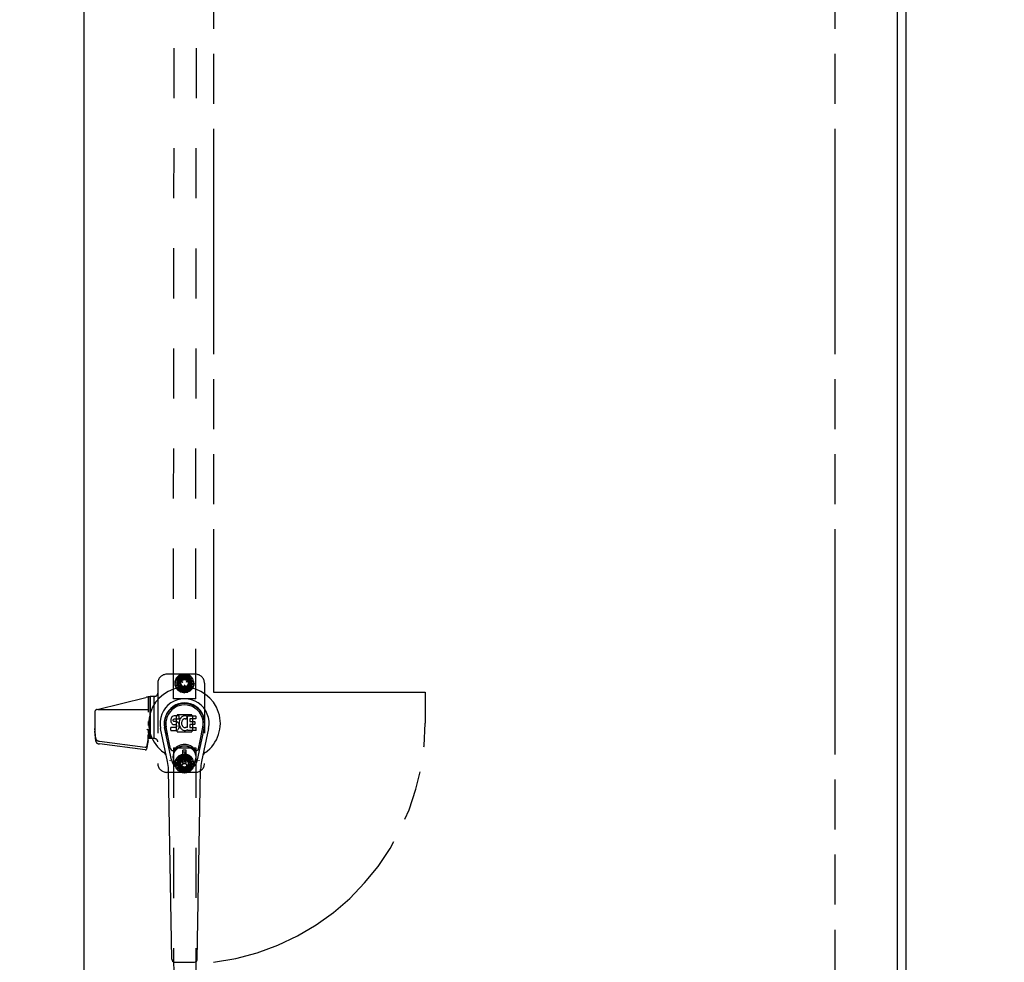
# Model space of a CAD drawing. Header units: inches. Extents: x 0 to 255, y -1 to 165.
# Tile 59 of 76: x 82 to 110, y 78 to 104. Entities that reach past the tile are written whole.
import ezdxf

# ---------------------------------------------------------------- set-up
doc = ezdxf.new("R2010")
doc.units = ezdxf.units.IN
doc.header["$LTSCALE"] = 14.034771
doc.header["$MEASUREMENT"] = 0
doc.linetypes.add('HIDDEN', pattern=[0.2, 0.1, -0.1])
doc.linetypes.add('PHANTOM', pattern=[0.8, 0.45, -0.05, 0.1, -0.05, 0.1, -0.05])
doc.layers.get('0').update_dxf_attribs({"linetype": 'CONTINUOUS'})
for name, color, linetype in [('02___PRT_ALL_AXES', 7, 'CONTINUOUS'), ('AVAILABLE_DOOR_SPACE', 7, 'CONTINUOUS'), ('DEFAULT_2', 8, 'HIDDEN'), ('DIMENSIONS', 7, 'CONTINUOUS')]:
    doc.layers.add(name, color=color, linetype=linetype)
doc.styles.get("Standard").update_dxf_attribs({"font": 'txt', "width": 0.8})
doc.dimstyles.new('DIMSTYLE_3', dxfattribs={"dimtxt": 1.170815, "dimasz": 1.501045, "dimexe": 0.09, "dimexo": 0.07, "dimgap": 0.039, "dimtad": 0, "dimtih": 1, "dimtoh": 1, "dimzin": 4, "dimdsep": 46, "dimtxsty": 'Standard', "dimblk": '_FILLED', "dimblk1": '_FILLED', "dimblk2": '_FILLED', "dimcen": 0.09, "dimadec": 0, "dimazin": 0, "dimtfac": 1, "dimtofl": 0, "dimtmove": 0, "dimatfit": 3, "dimldrblk": '_FILLED', "dimfxl": 0, "dimtolj": 1, "dimtzin": 4, "dimarcsym": 0})

# ---------------------------------------------------------------- blocks, each defined once
blk = doc.blocks.new('_FILLED')
at = {"color": 0, "linetype": 'ByBlock'}
blk.add_solid([(0, 0), (-1, 0.2), (-1, -0.2)], dxfattribs=at)
blk = doc.blocks.new('*D11')
at = {"layer": 'DIMENSIONS', "color": 2, "linetype": 'Continuous'}
for p, q in [((87.483, 111.927), (93.274, 111.927)), ((104.92, 111.927), (99.128, 111.927))]:
    blk.add_line(p, q, dxfattribs=at)
at = {"layer": 'DIMENSIONS', "color": 2, "linetype": 'Continuous', "xscale": 1.5010450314, "yscale": 1.5010450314, "zscale": 1.5010450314, "rotation": 180}
blk.add_blockref('_FILLED', (87.483, 111.927), dxfattribs=at)
at = {"layer": 'DIMENSIONS', "color": 2, "linetype": 'Continuous', "xscale": 1.5010450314, "yscale": 1.5010450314, "zscale": 1.5010450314}
blk.add_blockref('_FILLED', (104.92, 111.927), dxfattribs=at)
at = {"layer": 'DIMENSIONS', "color": 2, "linetype": 'Continuous', "insert": (96.201, 112.512), "char_height": 1.1708, "width": 4.68326, "attachment_point": 2, "line_spacing_factor": 0.9}
blk.add_mtext('17.44', dxfattribs=at)
blk = doc.blocks.new('*D12')
at = {"layer": 'DIMENSIONS', "color": 2, "linetype": 'Continuous'}
for p, q in [((104.92, 109.31), (101.872, 109.31)), ((106.67, 109.31), (109.672, 109.31))]:
    blk.add_line(p, q, dxfattribs=at)
at = {"layer": 'DIMENSIONS', "color": 2, "linetype": 'Continuous', "xscale": 1.5010450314, "yscale": 1.5010450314, "zscale": 1.5010450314}
blk.add_blockref('_FILLED', (104.92, 109.31), dxfattribs=at)
at = {"layer": 'DIMENSIONS', "color": 2, "linetype": 'Continuous', "xscale": 1.5010450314, "yscale": 1.5010450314, "zscale": 1.5010450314, "rotation": 180}
blk.add_blockref('_FILLED', (106.67, 109.31), dxfattribs=at)
at = {"layer": 'DIMENSIONS', "color": 2, "linetype": 'Continuous', "insert": (101.286, 109.895), "char_height": 1.1708, "width": 3.74661, "attachment_point": 3, "line_spacing_factor": 0.9}
blk.add_mtext('1.75', dxfattribs=at)
blk = doc.blocks.new('*D13')
at = {"layer": 'DIMENSIONS', "color": 2, "linetype": 'Continuous'}
for p, q in [((83.858, 109.31), (80.856, 109.31)), ((87.483, 109.31), (90.366, 109.31))]:
    blk.add_line(p, q, dxfattribs=at)
at = {"layer": 'DIMENSIONS', "color": 2, "linetype": 'Continuous', "xscale": 1.5010450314, "yscale": 1.5010450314, "zscale": 1.5010450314}
blk.add_blockref('_FILLED', (83.858, 109.31), dxfattribs=at)
at = {"layer": 'DIMENSIONS', "color": 2, "linetype": 'Continuous', "xscale": 1.5010450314, "yscale": 1.5010450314, "zscale": 1.5010450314, "rotation": 180}
blk.add_blockref('_FILLED', (87.483, 109.31), dxfattribs=at)
at = {"layer": 'DIMENSIONS', "color": 2, "linetype": 'Continuous', "insert": (90.951, 109.895), "char_height": 1.1708, "width": 3.74661, "attachment_point": 1, "line_spacing_factor": 0.9}
blk.add_mtext('3.63', dxfattribs=at)

msp = doc.modelspace()

# ---------------------------------------------------------------- linework, layer by layer
at = {"color": 3, "linetype": 'Continuous'}
for p, q in [((106.92, 37.621), (106.92, 127.413)), ((83.858, 44.371), (83.858, 124.663)), ((106.67, 124.663), (106.67, 44.371))]:
    msp.add_line(p, q, dxfattribs=at)
at = {"color": 7, "linetype": 'Continuous'}
for p, q in [((86.286, 84.631), (86.285, 84.608)), ((86.285, 84.608), (86.285, 84.584)), ((86.285, 84.584), (86.289, 84.56)), ((86.291, 84.655), (86.286, 84.631)), ((86.289, 84.56), (86.298, 84.538)), ((86.301, 84.677), (86.291, 84.655)), ((86.314, 84.697), (86.301, 84.677)), ((86.323, 84.705), (86.314, 84.697)), ((86.333, 84.711), (86.323, 84.705)), ((86.354, 84.721), (86.333, 84.711)), ((86.378, 84.728), (86.354, 84.721)), ((86.356, 84.611), (86.358, 84.626)), ((86.356, 84.596), (86.356, 84.611)), ((86.356, 84.588), (86.356, 84.596)), ((86.359, 84.581), (86.356, 84.588)), ((86.358, 84.626), (86.361, 84.633)), ((86.363, 84.575), (86.359, 84.581)), ((86.361, 84.633), (86.367, 84.638)), ((86.369, 84.571), (86.363, 84.575)), ((86.367, 84.638), (86.382, 84.642)), ((86.384, 84.567), (86.369, 84.571)), ((86.517, 84.728), (86.378, 84.728)), ((86.382, 84.642), (86.396, 84.643)), ((86.408, 84.568), (86.384, 84.567)), ((86.396, 84.643), (86.509, 84.643)), ((86.432, 84.566), (86.408, 84.568)), ((86.455, 84.561), (86.432, 84.566)), ((86.466, 84.556), (86.455, 84.561)), ((86.476, 84.55), (86.466, 84.556)), ((86.493, 84.533), (86.476, 84.55)), ((86.509, 84.643), (86.515, 84.644)), ((86.515, 84.644), (86.517, 84.649)), ((86.519, 84.686), (86.517, 84.728)), ((86.517, 84.649), (86.518, 84.662)), ((86.521, 84.564), (86.517, 84.52)), ((86.518, 84.662), (86.519, 84.686)), ((86.525, 84.586), (86.521, 84.564)), ((86.532, 84.608), (86.525, 84.586)), ((86.54, 84.628), (86.532, 84.608)), ((86.551, 84.648), (86.54, 84.628)), ((86.564, 84.666), (86.551, 84.648)), ((86.578, 84.683), (86.564, 84.666)), ((86.595, 84.698), (86.578, 84.683)), ((86.59, 84.563), (86.587, 84.536)), ((86.594, 84.575), (86.59, 84.563)), ((86.6, 84.587), (86.594, 84.575)), ((86.613, 84.711), (86.595, 84.698)), ((86.614, 84.61), (86.6, 84.587)), ((86.633, 84.72), (86.613, 84.711)), ((86.622, 84.621), (86.614, 84.61)), ((86.633, 84.628), (86.622, 84.621)), ((86.655, 84.725), (86.633, 84.72)), ((86.658, 84.639), (86.633, 84.628)), ((86.677, 84.727), (86.655, 84.725)), ((86.671, 84.642), (86.658, 84.639)), ((86.684, 84.642), (86.671, 84.642)), ((86.7, 84.727), (86.677, 84.727)), ((86.697, 84.639), (86.684, 84.642)), ((86.709, 84.634), (86.697, 84.639)), ((86.711, 84.725), (86.7, 84.727)), ((86.722, 84.722), (86.711, 84.725)), ((86.742, 84.704), (86.715, 84.636)), ((86.74, 84.709), (86.722, 84.722)), ((86.75, 84.401), (86.75, 84.726)), ((86.75, 84.726), (86.987, 84.726)), ((86.821, 84.639), (86.821, 84.571)), ((86.987, 84.643), (86.825, 84.643)), ((86.825, 84.567), (86.956, 84.567)), ((86.961, 84.562), (86.961, 84.489)), ((86.992, 84.722), (86.992, 84.648)), ((86.194, 83.447), (85.997, 84.373)), ((86.305, 83.495), (86.112, 84.398)), ((86.161, 84.172), (86.116, 84.399)), ((86.228, 84.025), (86.153, 84.406)), ((86.287, 84.322), (86.287, 84.397)), ((86.351, 84.402), (86.291, 84.401)), ((86.292, 84.317), (86.436, 84.317)), ((86.298, 84.538), (86.31, 84.518)), ((86.31, 84.518), (86.327, 84.5)), ((86.327, 84.5), (86.347, 84.487)), ((86.347, 84.487), (86.358, 84.483)), ((86.412, 84.402), (86.351, 84.402)), ((86.358, 84.483), (86.369, 84.481)), ((86.369, 84.481), (86.417, 84.481)), ((86.427, 84.403), (86.412, 84.402)), ((86.417, 84.481), (86.424, 84.48)), ((86.424, 84.48), (86.431, 84.478)), ((86.433, 84.407), (86.427, 84.403)), ((86.431, 84.478), (86.437, 84.473)), ((86.439, 84.412), (86.433, 84.407)), ((86.436, 84.317), (86.448, 84.319)), ((86.437, 84.473), (86.442, 84.467)), ((86.448, 84.424), (86.439, 84.412)), ((86.442, 84.467), (86.449, 84.454)), ((86.451, 84.431), (86.448, 84.424)), ((86.448, 84.319), (86.459, 84.323)), ((86.449, 84.454), (86.451, 84.438)), ((86.451, 84.438), (86.451, 84.431)), ((86.459, 84.323), (86.479, 84.336)), ((86.479, 84.336), (86.496, 84.353)), ((86.506, 84.513), (86.493, 84.533)), ((86.496, 84.353), (86.503, 84.363)), ((86.503, 84.363), (86.508, 84.374)), ((86.516, 84.491), (86.506, 84.513)), ((86.508, 84.374), (86.517, 84.396)), ((86.522, 84.467), (86.516, 84.491)), ((86.517, 84.52), (86.518, 84.498)), ((86.517, 84.396), (86.523, 84.42)), ((86.518, 84.498), (86.521, 84.476)), ((86.521, 84.476), (86.525, 84.454)), ((86.524, 84.443), (86.522, 84.467)), ((86.523, 84.42), (86.524, 84.443)), ((86.525, 84.454), (86.532, 84.433)), ((86.532, 84.433), (86.554, 84.394)), ((86.554, 84.394), (86.566, 84.375)), ((86.566, 84.375), (86.581, 84.358)), ((86.581, 84.358), (86.597, 84.343)), ((86.587, 84.536), (86.586, 84.509)), ((86.586, 84.509), (86.587, 84.496)), ((86.587, 84.496), (86.591, 84.483)), ((86.591, 84.483), (86.601, 84.458)), ((86.597, 84.343), (86.615, 84.33)), ((86.601, 84.458), (86.614, 84.435)), ((86.614, 84.435), (86.623, 84.425)), ((86.615, 84.33), (86.625, 84.325)), ((86.623, 84.425), (86.633, 84.416)), ((86.625, 84.325), (86.635, 84.321)), ((86.633, 84.416), (86.644, 84.409)), ((86.635, 84.321), (86.657, 84.315)), ((86.644, 84.409), (86.656, 84.404)), ((86.656, 84.404), (86.67, 84.401)), ((86.657, 84.315), (86.679, 84.313)), ((86.67, 84.401), (86.683, 84.401)), ((86.679, 84.313), (86.701, 84.316)), ((86.683, 84.401), (86.696, 84.403)), ((86.696, 84.403), (86.709, 84.407)), ((86.701, 84.316), (86.723, 84.323)), ((86.709, 84.407), (86.721, 84.412)), ((86.721, 84.412), (86.732, 84.42)), ((86.723, 84.323), (86.742, 84.334)), ((86.739, 84.419), (86.75, 84.401)), ((86.752, 84.334), (86.742, 84.334)), ((86.742, 84.334), (86.742, 84.334)), ((86.752, 84.321), (86.752, 84.334)), ((86.988, 84.317), (86.757, 84.317)), ((86.822, 84.48), (86.822, 84.403)), ((86.956, 84.485), (86.826, 84.485)), ((86.826, 84.398), (86.988, 84.398)), ((86.992, 84.394), (86.992, 84.321)), ((87.036, 83.495), (87.229, 84.398)), ((87.113, 84.025), (87.188, 84.406)), ((87.344, 84.373), (87.147, 83.447)), ((87.181, 84.172), (87.225, 84.399)), ((86.276, 83.8), (86.228, 84.025)), ((87.065, 83.8), (87.113, 84.025)), ((86.716, 83.76), (86.625, 83.76)), ((86.625, 83.386), (86.625, 83.76)), ((86.625, 83.72), (86.716, 83.72)), ((86.677, 83.72), (86.677, 83.641)), ((86.716, 83.386), (86.716, 83.76)), ((86.716, 83.641), (86.677, 83.641)), ((86.313, 77.901), (86.22, 83.222)), ((86.716, 83.425), (86.625, 83.425)), ((86.625, 83.386), (86.716, 83.386)), ((87.029, 77.901), (87.121, 83.222)), ((86.391, 77.824), (86.95, 77.824))]:
    msp.add_line(p, q, dxfattribs=at)
for points in [[(86.272, 83.464), (86.271, 83.47), (86.269, 83.475), (86.268, 83.481), (86.266, 83.486)], [(87.075, 83.486), (87.074, 83.481), (87.072, 83.475), (87.071, 83.47), (87.069, 83.464)]]:
    msp.add_lwpolyline(points, dxfattribs=at)
for radius in [0.317, 0.313]:
    msp.add_circle((86.671, 83.573), radius, dxfattribs=at)
for centre, radius, start, end in [((86.671, 84.517), 1.004, 305.5066, 234.4934), ((86.671, 84.517), 0.689, 347.9703, 192.0297), ((86.671, 84.517), 0.571, 347.9703, 192.0297), ((86.671, 84.507), 0.527, 348.9402, 191.0594), ((86.711, 84.638), 0.00448, 246.1578, 339.0016), ((86.737, 84.706), 0.00448, 339.0016, 51.8729), ((86.825, 84.639), 0.00448, 90, 180), ((86.825, 84.571), 0.00448, 180, 270), ((86.956, 84.562), 0.00448, 0, 90), ((86.987, 84.722), 0.00448, 0, 90), ((86.987, 84.648), 0.00448, 270, 360), ((86.292, 84.397), 0.00448, 90, 180.0119), ((86.292, 84.322), 0.00483, 180, 270), ((86.735, 84.416), 0.00448, 34.0893, 127.3444), ((86.757, 84.321), 0.00448, 180, 270), ((86.826, 84.48), 0.00448, 90, 180), ((86.826, 84.403), 0.00448, 180, 270), ((86.956, 84.489), 0.00448, 270, 360), ((86.988, 84.394), 0.00448, 0, 90), ((86.988, 84.321), 0.00448, 270, 360), ((86.334, 83.812), 0.0591, 192.0297, 324.5763), ((86.671, 83.573), 0.354, 35.4237, 144.5763), ((87.008, 83.812), 0.0591, 215.4237, 347.9703), ((85.973, 83.54), 0.197, 12.0297, 54.4934), ((85.039, 83.201), 1.181, 1, 12.0297), ((86.671, 83.573), 0.374, 192.0297, 347.9703), ((88.302, 83.201), 1.181, 167.9703, 179), ((87.368, 83.54), 0.197, 125.5066, 167.9703), ((86.391, 77.903), 0.0787, 181, 270), ((86.95, 77.903), 0.0787, 270, 359)]:
    msp.add_arc(centre, radius, start, end, dxfattribs=at)
msp.add_ellipse((86.671, 84.507), major_axis=(0, 0.565), ratio=0.999848, start_param=-1.76365, end_param=1.76365, dxfattribs=at)
at = {"layer": '02___PRT_ALL_AXES', "color": 8, "linetype": 'HIDDEN'}
for p, q in [((86.358, 85.205), (86.403, 123.705)), ((86.983, 85.204), (87.028, 123.704)), ((85.71, 84.088), (85.71, 85.265)), ((86.983, 85.204), (86.358, 85.205)), ((86.358, 83.829), (86.983, 83.83)), ((86.358, 83.829), (86.403, 45.329)), ((86.983, 83.83), (87.028, 45.33))]:
    msp.add_line(p, q, dxfattribs=at)
for centre, radius in [((86.671, 85.642), 0.195), ((86.67, 85.642), 0.172), ((86.671, 83.392), 0.195), ((86.67, 83.392), 0.172)]:
    msp.add_circle(centre, radius, dxfattribs=at)
at = {"layer": 'AVAILABLE_DOOR_SPACE', "color": 4, "linetype": 'PHANTOM'}
for p, q in [((87.483, 123.642), (87.483, 85.392)), ((104.92, 123.642), (104.92, 45.392)), ((87.483, 85.392), (93.421, 85.392)), ((93.421, 85.392), (93.421, 84.517))]:
    msp.add_line(p, q, dxfattribs=at)
msp.add_arc((86.671, 84.517), 6.75, 276.9092, 360, dxfattribs=at)
at = {"layer": 'DEFAULT_2', "color": 8, "linetype": 'HIDDEN'}
for p, q in [((86.98, 85.892), (86.17, 85.892)), ((86.409, 85.688), (86.443, 85.766)), ((86.409, 85.688), (86.551, 85.663)), ((86.409, 85.596), (86.414, 85.681)), ((86.551, 85.621), (86.412, 85.645)), ((86.55, 85.656), (86.414, 85.681)), ((86.551, 85.663), (86.429, 85.734)), ((86.441, 85.775), (86.499, 85.837)), ((86.441, 85.775), (86.565, 85.703)), ((86.562, 85.697), (86.443, 85.766)), ((86.562, 85.821), (86.461, 85.647)), ((86.565, 85.703), (86.475, 85.811)), ((86.587, 85.731), (86.499, 85.837)), ((86.5, 85.845), (86.576, 85.884)), ((86.5, 85.845), (86.592, 85.735)), ((86.592, 85.735), (86.544, 85.868)), ((86.553, 85.711), (86.552, 85.709)), ((86.612, 85.669), (86.554, 85.702)), ((86.56, 85.713), (86.618, 85.679)), ((86.771, 85.826), (86.57, 85.826)), ((86.623, 85.754), (86.576, 85.884)), ((86.58, 85.891), (86.664, 85.901)), ((86.58, 85.891), (86.629, 85.756)), ((86.619, 85.67), (86.62, 85.672)), ((86.629, 85.756), (86.629, 85.897)), ((86.664, 85.764), (86.664, 85.901)), ((86.671, 85.907), (86.671, 85.764)), ((86.671, 85.907), (86.754, 85.888)), ((86.671, 85.764), (86.719, 85.896)), ((86.706, 85.758), (86.754, 85.888)), ((86.762, 85.891), (86.712, 85.756)), ((86.712, 85.756), (86.803, 85.864)), ((86.721, 85.672), (86.722, 85.67)), ((86.723, 85.679), (86.782, 85.713)), ((86.788, 85.702), (86.729, 85.668)), ((86.744, 85.739), (86.833, 85.845)), ((86.842, 85.845), (86.749, 85.735)), ((86.749, 85.735), (86.871, 85.805)), ((86.762, 85.891), (86.833, 85.845)), ((86.773, 85.708), (86.892, 85.777)), ((86.901, 85.774), (86.776, 85.703)), ((86.776, 85.703), (86.915, 85.727)), ((86.881, 85.646), (86.78, 85.821)), ((86.789, 85.709), (86.788, 85.711)), ((86.789, 85.669), (86.925, 85.693)), ((86.932, 85.688), (86.791, 85.663)), ((86.791, 85.663), (86.929, 85.638)), ((86.892, 85.777), (86.842, 85.845)), ((86.925, 85.693), (86.901, 85.774)), ((86.928, 85.603), (86.932, 85.688)), ((85.92, 85.642), (85.92, 83.392)), ((86.409, 85.596), (86.551, 85.621)), ((86.552, 85.614), (86.416, 85.59)), ((86.441, 85.509), (86.416, 85.59)), ((86.565, 85.581), (86.426, 85.557)), ((86.441, 85.509), (86.565, 85.581)), ((86.568, 85.575), (86.449, 85.506)), ((86.5, 85.439), (86.449, 85.506)), ((86.461, 85.637), (86.561, 85.463)), ((86.592, 85.548), (86.47, 85.478)), ((86.5, 85.439), (86.592, 85.548)), ((86.597, 85.544), (86.508, 85.439)), ((86.508, 85.439), (86.58, 85.392)), ((86.629, 85.527), (86.538, 85.419)), ((86.771, 85.457), (86.57, 85.458)), ((86.58, 85.392), (86.629, 85.527)), ((86.635, 85.525), (86.588, 85.396)), ((86.588, 85.396), (86.67, 85.376)), ((86.67, 85.52), (86.622, 85.388)), ((86.664, 85.51), (86.665, 85.578)), ((86.669, 85.505), (86.671, 85.505)), ((86.672, 85.583), (86.67, 85.583)), ((86.67, 85.376), (86.67, 85.52)), ((86.677, 85.578), (86.676, 85.51)), ((86.677, 85.52), (86.677, 85.382)), ((86.677, 85.382), (86.761, 85.392)), ((86.712, 85.527), (86.712, 85.386)), ((86.761, 85.392), (86.712, 85.527)), ((86.718, 85.53), (86.765, 85.4)), ((86.841, 85.438), (86.749, 85.548)), ((86.749, 85.548), (86.797, 85.416)), ((86.754, 85.553), (86.842, 85.447)), ((86.765, 85.4), (86.841, 85.438)), ((86.9, 85.509), (86.776, 85.581)), ((86.776, 85.581), (86.866, 85.473)), ((86.779, 85.587), (86.899, 85.517)), ((86.78, 85.462), (86.881, 85.636)), ((86.932, 85.595), (86.791, 85.62)), ((86.791, 85.62), (86.913, 85.55)), ((86.792, 85.627), (86.928, 85.603)), ((86.842, 85.447), (86.9, 85.509)), ((86.899, 85.517), (86.932, 85.595)), ((87.23, 85.642), (87.23, 83.392)), ((84.219, 84.908), (85.593, 85.243)), ((85.65, 85.256), (85.65, 84.834)), ((85.709, 85.264), (85.709, 84.088)), ((85.813, 85.272), (85.813, 84.088)), ((85.813, 85.272), (85.813, 84.088)), ((85.83, 85.272), (85.829, 85.272)), ((84.15, 84.821), (84.15, 84.301)), ((85.65, 84.892), (84.185, 84.892)), ((85.65, 84.57), (85.65, 84.456)), ((86.434, 84.712), (86.434, 84.322)), ((86.438, 84.723), (86.464, 84.749)), ((86.865, 84.753), (86.475, 84.753)), ((86.876, 84.749), (86.902, 84.723)), ((86.907, 84.322), (86.907, 84.712)), ((84.178, 84.092), (84.15, 84.372)), ((84.178, 84.022), (84.15, 84.301)), ((85.65, 84.346), (85.65, 84.288)), ((85.65, 84.342), (85.65, 84.342)), ((85.65, 84.338), (85.67, 84.338)), ((85.67, 84.338), (85.65, 84.187)), ((85.65, 84.288), (85.67, 84.088)), ((85.67, 84.338), (85.67, 84.088)), ((86.464, 84.285), (86.438, 84.311)), ((86.475, 84.28), (86.865, 84.28)), ((86.902, 84.311), (86.876, 84.285)), ((84.177, 84.092), (84.178, 84.092)), ((84.177, 84.092), (84.177, 84.022)), ((84.18, 84.083), (84.177, 84.092)), ((84.177, 84.022), (84.178, 84.022)), ((84.18, 84.013), (84.177, 84.022)), ((84.178, 84.022), (84.178, 84.092)), ((85.568, 83.841), (84.281, 84.008)), ((85.65, 84.103), (85.602, 83.86)), ((85.65, 84.033), (85.602, 83.789)), ((85.657, 84.224), (85.65, 84.188)), ((85.65, 84.033), (85.65, 84.188)), ((85.83, 84.088), (85.65, 84.088)), ((85.568, 83.771), (84.281, 83.938)), ((86.409, 83.438), (86.442, 83.516)), ((86.409, 83.438), (86.551, 83.413)), ((86.551, 83.413), (86.429, 83.484)), ((86.441, 83.525), (86.498, 83.587)), ((86.441, 83.525), (86.565, 83.453)), ((86.562, 83.447), (86.442, 83.516)), ((86.561, 83.571), (86.461, 83.397)), ((86.565, 83.453), (86.474, 83.561)), ((86.587, 83.481), (86.498, 83.587)), ((86.5, 83.595), (86.575, 83.634)), ((86.5, 83.595), (86.592, 83.486)), ((86.592, 83.486), (86.544, 83.618)), ((86.771, 83.577), (86.57, 83.576)), ((86.623, 83.504), (86.575, 83.634)), ((86.58, 83.642), (86.664, 83.652)), ((86.58, 83.642), (86.629, 83.507)), ((86.629, 83.507), (86.629, 83.648)), ((86.664, 83.514), (86.664, 83.652)), ((86.665, 83.456), (86.664, 83.524)), ((86.671, 83.529), (86.669, 83.529)), ((86.67, 83.658), (86.753, 83.639)), ((86.67, 83.658), (86.67, 83.514)), ((86.67, 83.514), (86.719, 83.647)), ((86.67, 83.451), (86.672, 83.451)), ((86.676, 83.524), (86.677, 83.456)), ((86.706, 83.509), (86.753, 83.639)), ((86.761, 83.642), (86.712, 83.507)), ((86.712, 83.507), (86.803, 83.615)), ((86.744, 83.49), (86.832, 83.596)), ((86.841, 83.596), (86.749, 83.486)), ((86.749, 83.486), (86.871, 83.556)), ((86.761, 83.642), (86.832, 83.596)), ((86.773, 83.459), (86.892, 83.528)), ((86.9, 83.525), (86.776, 83.453)), ((86.776, 83.453), (86.915, 83.478)), ((86.881, 83.398), (86.78, 83.572)), ((86.789, 83.42), (86.925, 83.444)), ((86.932, 83.439), (86.791, 83.414)), ((86.892, 83.528), (86.841, 83.596)), ((86.925, 83.444), (86.9, 83.525)), ((86.928, 83.354), (86.932, 83.439)), ((86.409, 83.346), (86.414, 83.431)), ((86.409, 83.346), (86.551, 83.371)), ((86.551, 83.371), (86.412, 83.395)), ((86.549, 83.407), (86.414, 83.431)), ((86.552, 83.364), (86.416, 83.34)), ((86.441, 83.259), (86.416, 83.34)), ((86.565, 83.331), (86.426, 83.307)), ((86.441, 83.259), (86.565, 83.331)), ((86.569, 83.325), (86.449, 83.257)), ((86.5, 83.189), (86.449, 83.257)), ((86.461, 83.387), (86.562, 83.213)), ((86.592, 83.299), (86.47, 83.228)), ((86.5, 83.189), (86.592, 83.299)), ((86.598, 83.295), (86.509, 83.189)), ((86.509, 83.189), (86.58, 83.143)), ((86.629, 83.278), (86.539, 83.17)), ((86.552, 83.325), (86.553, 83.323)), ((86.554, 83.332), (86.612, 83.365)), ((86.618, 83.355), (86.56, 83.321)), ((86.771, 83.208), (86.57, 83.208)), ((86.58, 83.143), (86.629, 83.278)), ((86.635, 83.276), (86.588, 83.146)), ((86.62, 83.362), (86.619, 83.364)), ((86.671, 83.27), (86.623, 83.138)), ((86.671, 83.127), (86.671, 83.27)), ((86.677, 83.27), (86.678, 83.133)), ((86.712, 83.278), (86.713, 83.137)), ((86.762, 83.143), (86.712, 83.278)), ((86.719, 83.28), (86.766, 83.151)), ((86.722, 83.364), (86.721, 83.362)), ((86.782, 83.321), (86.723, 83.355)), ((86.729, 83.366), (86.788, 83.332)), ((86.842, 83.189), (86.749, 83.299)), ((86.749, 83.299), (86.797, 83.167)), ((86.754, 83.303), (86.843, 83.198)), ((86.766, 83.151), (86.842, 83.189)), ((86.901, 83.26), (86.776, 83.331)), ((86.776, 83.331), (86.867, 83.224)), ((86.78, 83.213), (86.881, 83.388)), ((86.78, 83.337), (86.899, 83.268)), ((86.788, 83.323), (86.789, 83.325)), ((86.791, 83.414), (86.929, 83.389)), ((86.932, 83.347), (86.791, 83.371)), ((86.791, 83.371), (86.913, 83.301)), ((86.792, 83.378), (86.928, 83.354)), ((86.843, 83.198), (86.901, 83.26)), ((86.899, 83.268), (86.932, 83.347)), ((86.98, 83.142), (86.17, 83.142)), ((86.588, 83.146), (86.671, 83.127)), ((86.678, 83.133), (86.762, 83.143))]:
    msp.add_line(p, q, dxfattribs=at)
for points in [[(85.61, 84.353), (85.612, 84.352), (85.613, 84.351), (85.615, 84.35), (85.617, 84.349), (85.618, 84.348), (85.62, 84.348), (85.622, 84.347), (85.624, 84.346), (85.625, 84.346), (85.627, 84.345), (85.629, 84.344), (85.632, 84.344), (85.634, 84.343), (85.636, 84.343), (85.638, 84.343), (85.64, 84.342), (85.643, 84.342), (85.645, 84.342), (85.648, 84.342), (85.65, 84.342)], [(84.281, 84.008), (84.277, 84.009), (84.272, 84.009), (84.268, 84.01), (84.264, 84.011), (84.259, 84.012), (84.255, 84.014), (84.251, 84.015), (84.247, 84.016), (84.243, 84.018), (84.239, 84.02), (84.235, 84.021), (84.232, 84.023), (84.228, 84.025), (84.224, 84.027), (84.221, 84.029), (84.218, 84.031), (84.214, 84.034), (84.211, 84.036), (84.208, 84.039), (84.205, 84.041), (84.203, 84.044), (84.2, 84.046), (84.198, 84.049), (84.195, 84.052), (84.193, 84.055), (84.191, 84.058), (84.189, 84.061), (84.187, 84.064), (84.186, 84.067), (84.184, 84.07), (84.183, 84.073), (84.182, 84.076), (84.181, 84.08), (84.18, 84.083)], [(84.18, 84.013), (84.181, 84.009), (84.182, 84.006), (84.183, 84.003), (84.184, 84), (84.186, 83.997), (84.187, 83.994), (84.189, 83.991), (84.191, 83.988), (84.193, 83.985), (84.195, 83.982), (84.198, 83.979), (84.2, 83.976), (84.203, 83.973), (84.205, 83.971), (84.208, 83.968), (84.211, 83.966), (84.214, 83.963), (84.218, 83.961), (84.221, 83.959), (84.224, 83.957), (84.228, 83.955), (84.232, 83.953), (84.235, 83.951), (84.239, 83.949), (84.243, 83.948), (84.247, 83.946), (84.251, 83.945), (84.255, 83.943), (84.259, 83.942), (84.264, 83.941), (84.268, 83.94), (84.272, 83.939), (84.277, 83.939), (84.281, 83.938)], [(85.602, 83.86), (85.602, 83.858), (85.602, 83.857), (85.602, 83.856), (85.601, 83.855), (85.6, 83.854), (85.6, 83.853), (85.599, 83.852), (85.598, 83.851), (85.598, 83.85), (85.597, 83.849), (85.596, 83.849), (85.595, 83.848), (85.594, 83.847), (85.593, 83.846), (85.592, 83.845), (85.59, 83.845), (85.589, 83.844), (85.588, 83.844), (85.587, 83.843), (85.585, 83.843), (85.584, 83.842), (85.582, 83.842), (85.581, 83.841), (85.58, 83.841), (85.578, 83.841), (85.577, 83.841), (85.575, 83.841), (85.574, 83.841), (85.572, 83.841), (85.571, 83.841), (85.569, 83.841), (85.568, 83.841)], [(85.568, 83.771), (85.569, 83.771), (85.571, 83.77), (85.572, 83.77), (85.574, 83.77), (85.575, 83.77), (85.577, 83.771), (85.578, 83.771), (85.58, 83.771), (85.581, 83.771), (85.582, 83.772), (85.584, 83.772), (85.585, 83.772), (85.587, 83.773), (85.588, 83.773), (85.589, 83.774), (85.59, 83.775), (85.592, 83.775), (85.593, 83.776), (85.594, 83.777), (85.595, 83.778), (85.596, 83.778), (85.597, 83.779), (85.598, 83.78), (85.598, 83.781), (85.599, 83.782), (85.6, 83.783), (85.6, 83.784), (85.601, 83.785), (85.602, 83.786), (85.602, 83.787), (85.602, 83.788), (85.602, 83.789)]]:
    msp.add_lwpolyline(points, dxfattribs=at)
for centre, radius in [((86.671, 85.642), 0.266), ((86.671, 85.642), 0.168), ((86.671, 85.642), 0.122), ((86.671, 85.642), 0.102), ((86.671, 83.392), 0.266), ((86.671, 83.392), 0.168), ((86.671, 83.392), 0.122), ((86.671, 83.392), 0.102)]:
    msp.add_circle(centre, radius, dxfattribs=at)
for centre, radius, start, end in [((86.17, 85.642), 0.25, 90, 180), ((86.469, 85.642), 0.01, 149.9328, 209.9362), ((86.556, 85.707), 0.005, 149.9327, 239.9327), ((86.557, 85.709), 0.005, 59.9327, 149.9327), ((86.57, 85.816), 0.01, 89.9321, 149.9376), ((86.615, 85.673), 0.005, 239.9327, 329.9327), ((86.616, 85.675), 0.005, 329.9327, 59.9327), ((86.725, 85.674), 0.005, 119.9327, 209.9327), ((86.726, 85.673), 0.005, 209.9327, 299.9327), ((86.771, 85.816), 0.01, 29.9312, 89.9368), ((86.784, 85.708), 0.005, 29.9327, 119.9327), ((86.785, 85.707), 0.005, 299.9327, 29.9327), ((86.872, 85.642), 0.01, 329.9328, 29.9362), ((86.98, 85.642), 0.25, 0, 90), ((86.57, 85.468), 0.01, 209.9312, 269.9368), ((86.669, 85.51), 0.005, 179.9327, 269.9327), ((86.67, 85.578), 0.005, 89.9327, 179.9327), ((86.671, 85.51), 0.005, 269.9327, 359.9327), ((86.672, 85.578), 0.005, 359.9327, 89.9327), ((86.771, 85.467), 0.01, 269.9321, 329.9376), ((85.829, 84.272), 1, 90, 103.6985), ((85.83, 85.362), 0.09, 270, 360), ((84.24, 84.821), 0.09, 103.6985, 180), ((86.449, 84.712), 0.0156, 135, 180), ((86.475, 84.738), 0.0156, 90, 135), ((86.865, 84.738), 0.0156, 45, 90), ((86.891, 84.712), 0.0156, 0, 45), ((86.449, 84.322), 0.0156, 180, 225), ((86.475, 84.296), 0.0156, 225, 270), ((86.865, 84.296), 0.0156, 270, 315), ((86.891, 84.322), 0.0156, 315, 360), ((85.83, 83.998), 0.09, 0, 90), ((86.57, 83.566), 0.01, 90.0667, 150.0722), ((86.669, 83.524), 0.005, 90.0673, 180.0673), ((86.67, 83.456), 0.005, 180.0673, 270.0673), ((86.671, 83.524), 0.005, 0.0673, 90.0673), ((86.672, 83.456), 0.005, 270.0673, 0.0673), ((86.771, 83.567), 0.01, 30.0659, 90.0714), ((86.17, 83.392), 0.25, 180, 270), ((86.469, 83.392), 0.01, 150.0674, 210.0708), ((86.556, 83.327), 0.005, 120.0673, 210.0673), ((86.557, 83.326), 0.005, 210.0673, 300.0673), ((86.57, 83.218), 0.01, 210.0659, 270.0714), ((86.615, 83.361), 0.005, 30.0673, 120.0673), ((86.616, 83.359), 0.005, 300.0673, 30.0673), ((86.725, 83.36), 0.005, 150.0673, 240.0673), ((86.726, 83.361), 0.005, 60.0673, 150.0673), ((86.771, 83.218), 0.01, 270.0667, 330.0722), ((86.784, 83.326), 0.005, 240.0673, 330.0673), ((86.785, 83.328), 0.005, 330.0673, 60.0673), ((86.872, 83.393), 0.01, 330.0674, 30.0708), ((86.98, 83.392), 0.25, 270, 360)]:
    msp.add_arc(centre, radius, start, end, dxfattribs=at)

# ---------------------------------------------------------------- dimensions: what is measured, and where the dimension line sits
at = {"layer": 'DIMENSIONS', "color": 2, "linetype": 'Continuous'}
for base, p1, p2, picture, middle in [((83.857641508, 109.310035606), (87.482641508, 123.642026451), (83.857641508, 44.391026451), '*D13', (92.824499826, 109.310035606)), ((104.92, 109.31), (106.67, 117.983), (104.92, 45.392), '*D12', (99.413, 109.31))]:
    dim = msp.add_linear_dim(base=base, p1=p1, p2=p2, angle=180, dimstyle='DIMSTYLE_3', dxfattribs=at)
    dim.commit()
    dim.dimension.update_dxf_attribs({"geometry": picture, "text_midpoint": middle, "dimtype": 160})
dim = msp.add_linear_dim(base=(104.92, 111.927), p1=(87.483, 85.392), p2=(104.92, 45.392), dimstyle='DIMSTYLE_3', dxfattribs=at)
dim.commit()
dim.dimension.update_dxf_attribs({"geometry": '*D11', "text_midpoint": (96.201, 111.927), "dimtype": 160})

doc.saveas('drawing.dxf')
